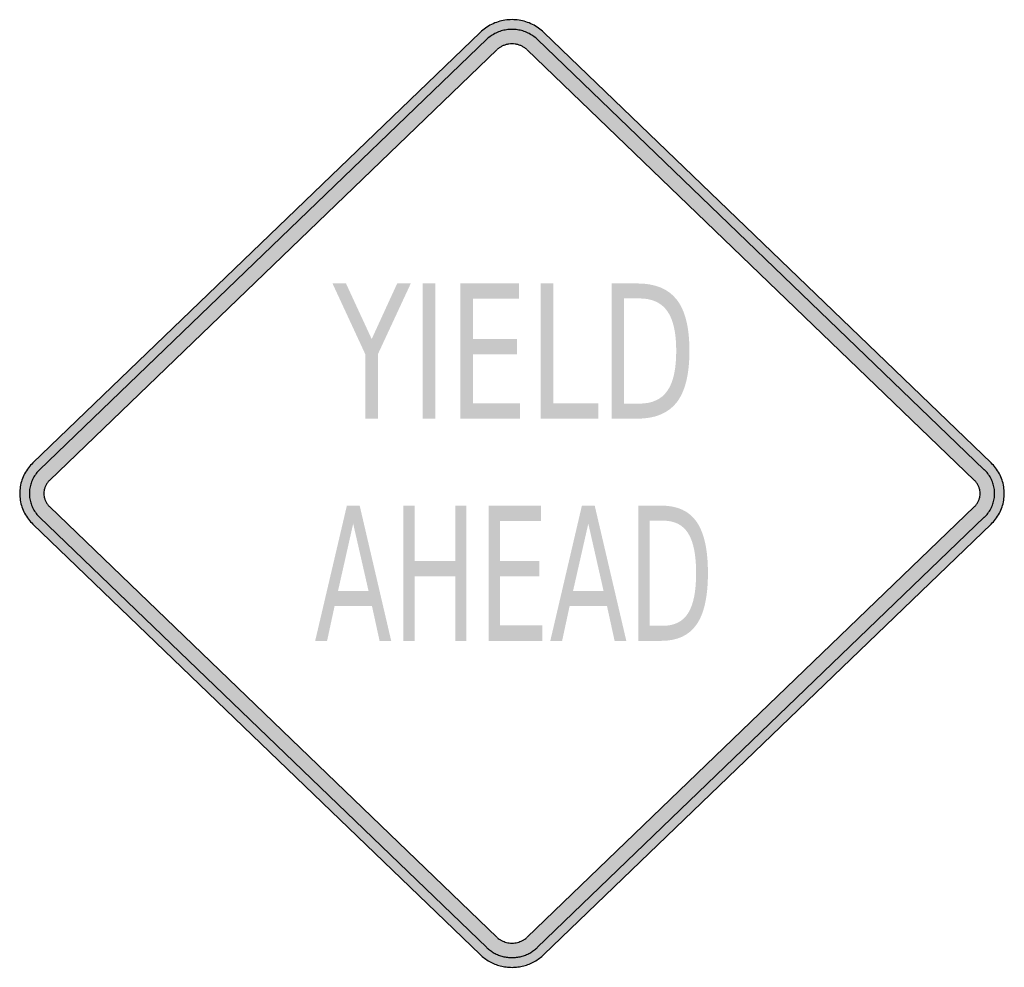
# Model space of a CAD drawing. Header units: inches. Extents: x -0.5 to 0.5, y -0.48 to 0.48.
import ezdxf

# ---------------------------------------------------------------- set-up
doc = ezdxf.new("R2010")
doc.units = ezdxf.units.IN
doc.header["$MEASUREMENT"] = 0

msp = doc.modelspace()

# ---------------------------------------------------------------- hatches: boundary and pattern name
h = msp.add_hatch(color=7)
h.paths.add_polyline_path([(-0.0325, -0.4685), (-0.4867, -0.0312), (-0.4873, -0.0303), (-0.4882, -0.0295), (-0.489, -0.0287), (-0.4898, -0.0278), (-0.4905, -0.0268), (-0.4912, -0.026), (-0.492, -0.025), (-0.4927, -0.024), (-0.4932, -0.0232), (-0.4938, -0.0222), (-0.4945, -0.021), (-0.495, -0.02), (-0.4955, -0.019), (-0.496, -0.018), (-0.4965, -0.0168), (-0.497, -0.0158), (-0.4973, -0.0147), (-0.4978, -0.0137), (-0.4982, -0.0125), (-0.4985, -0.0115), (-0.4987, -0.0103), (-0.499, -0.0092), (-0.4992, -0.008), (-0.4995, -0.0068), (-0.4997, -0.0058), (-0.4998, -0.0047), (-0.4998, -0.0035), (-0.5, -0.0023), (-0.5, -0.0012), (-0.5, 0), (-0.5, 0.0012), (-0.5, 0.0023), (-0.4998, 0.0035), (-0.4998, 0.0047), (-0.4997, 0.0058), (-0.4995, 0.0068), (-0.4992, 0.008), (-0.499, 0.0092), (-0.4987, 0.0103), (-0.4985, 0.0115), (-0.4982, 0.0125), (-0.4978, 0.0137), (-0.4973, 0.0148), (-0.497, 0.0158), (-0.4965, 0.0168), (-0.496, 0.018), (-0.4955, 0.019), (-0.495, 0.02), (-0.4945, 0.021), (-0.4938, 0.0222), (-0.4932, 0.0232), (-0.4927, 0.024), (-0.492, 0.025), (-0.4912, 0.026), (-0.4905, 0.0268), (-0.4898, 0.0278), (-0.489, 0.0287), (-0.4882, 0.0295), (-0.4873, 0.0303), (-0.4867, 0.0312), (-0.0325, 0.4685), (-0.0315, 0.4692), (-0.0307, 0.47), (-0.0298, 0.4708), (-0.0288, 0.4715), (-0.0278, 0.4722), (-0.027, 0.473), (-0.026, 0.4737), (-0.025, 0.4742), (-0.024, 0.4748), (-0.023, 0.4755), (-0.0218, 0.476), (-0.0208, 0.4765), (-0.0197, 0.477), (-0.0187, 0.4775), (-0.0175, 0.478), (-0.0165, 0.4785), (-0.0153, 0.4788), (-0.0142, 0.4792), (-0.013, 0.4795), (-0.0118, 0.4798), (-0.0107, 0.4802), (-0.0095, 0.4803), (-0.0083, 0.4807), (-0.0072, 0.4808), (-0.006, 0.481), (-0.0048, 0.4812), (-0.0037, 0.4812), (-0.0023, 0.4813), (-0.0012, 0.4813), (0, 0.4813), (0.0012, 0.4813), (0.0023, 0.4813), (0.0037, 0.4812), (0.0048, 0.4812), (0.006, 0.481), (0.0072, 0.4808), (0.0083, 0.4807), (0.0095, 0.4803), (0.0107, 0.4802), (0.0118, 0.4798), (0.013, 0.4795), (0.0142, 0.4792), (0.0153, 0.4788), (0.0165, 0.4785), (0.0175, 0.478), (0.0187, 0.4775), (0.0197, 0.477), (0.0208, 0.4765), (0.0218, 0.476), (0.023, 0.4755), (0.024, 0.4748), (0.025, 0.4742), (0.026, 0.4737), (0.027, 0.473), (0.0278, 0.4722), (0.0288, 0.4715), (0.0298, 0.4708), (0.0307, 0.47), (0.0315, 0.4692), (0.0325, 0.4685), (0.4865, 0.0312), (0.4873, 0.0303), (0.4882, 0.0295), (0.489, 0.0287), (0.4898, 0.0278), (0.4905, 0.0268), (0.4912, 0.026), (0.492, 0.025), (0.4927, 0.024), (0.4932, 0.0232), (0.4938, 0.0222), (0.4945, 0.021), (0.495, 0.02), (0.4955, 0.019), (0.496, 0.018), (0.4965, 0.0168), (0.497, 0.0158), (0.4973, 0.0148), (0.4978, 0.0137), (0.4982, 0.0125), (0.4985, 0.0115), (0.4987, 0.0103), (0.499, 0.0092), (0.4992, 0.008), (0.4995, 0.0068), (0.4997, 0.0058), (0.4998, 0.0047), (0.4998, 0.0035), (0.5, 0.0023), (0.5, 0.0012), (0.5, 0), (0.5, -0.0012), (0.5, -0.0023), (0.4998, -0.0035), (0.4998, -0.0047), (0.4997, -0.0058), (0.4995, -0.0068), (0.4992, -0.008), (0.499, -0.0092), (0.4987, -0.0103), (0.4985, -0.0115), (0.4982, -0.0125), (0.4978, -0.0137), (0.4973, -0.0147), (0.497, -0.0158), (0.4965, -0.0168), (0.496, -0.018), (0.4955, -0.019), (0.495, -0.02), (0.4945, -0.021), (0.4938, -0.0222), (0.4932, -0.0232), (0.4927, -0.024), (0.492, -0.025), (0.4912, -0.026), (0.4905, -0.0268), (0.4898, -0.0278), (0.489, -0.0287), (0.4882, -0.0295), (0.4873, -0.0303), (0.4865, -0.0312), (0.0325, -0.4685), (0.0317, -0.4692), (0.031, -0.4698), (0.0302, -0.4703), (0.0295, -0.471), (0.0287, -0.4717), (0.0278, -0.4722), (0.0272, -0.4728), (0.0263, -0.4733), (0.0255, -0.474), (0.0247, -0.4745), (0.0238, -0.475), (0.023, -0.4755), (0.022, -0.4758), (0.0212, -0.4763), (0.0203, -0.4768), (0.0193, -0.4772), (0.0185, -0.4777), (0.0175, -0.478), (0.0167, -0.4783), (0.0157, -0.4787), (0.0147, -0.479), (0.0138, -0.4793), (0.0128, -0.4797), (0.0118, -0.4798), (0.0108, -0.4802), (0.01, -0.4803), (0.009, -0.4805), (0.008, -0.4807), (0.007, -0.4808), (0.006, -0.481), (0.005, -0.4812), (0.004, -0.4812), (0.003, -0.4813), (0.002, -0.4813), (0.001, -0.4813), (0, -0.4813), (-0.001, -0.4813), (-0.002, -0.4813), (-0.003, -0.4813), (-0.004, -0.4812), (-0.005, -0.4812), (-0.006, -0.481), (-0.007, -0.4808), (-0.008, -0.4807), (-0.009, -0.4805), (-0.01, -0.4803), (-0.0108, -0.4802), (-0.0118, -0.4798), (-0.0128, -0.4797), (-0.0138, -0.4793), (-0.0147, -0.479), (-0.0157, -0.4787), (-0.0167, -0.4783), (-0.0175, -0.478), (-0.0185, -0.4777), (-0.0193, -0.4772), (-0.0203, -0.4768), (-0.0212, -0.4763), (-0.022, -0.4758), (-0.023, -0.4755), (-0.0238, -0.475), (-0.0247, -0.4745), (-0.0255, -0.474), (-0.0263, -0.4733), (-0.0272, -0.4728), (-0.0278, -0.4722), (-0.0287, -0.4717), (-0.0295, -0.471), (-0.0302, -0.4703), (-0.031, -0.4698), (-0.0317, -0.4692), (-0.0325, -0.4685)])
h.paths.add_polyline_path([(-0.4695, -0.0135), (-0.0153, -0.4507), (-0.0147, -0.4513), (-0.0143, -0.4517), (-0.014, -0.452), (-0.0137, -0.4522), (-0.0133, -0.4525), (-0.013, -0.4527), (-0.0127, -0.453), (-0.0122, -0.4533), (-0.0118, -0.4535), (-0.0115, -0.4537), (-0.011, -0.454), (-0.0107, -0.4542), (-0.0102, -0.4543), (-0.0098, -0.4545), (-0.0093, -0.4548), (-0.009, -0.455), (-0.0085, -0.4552), (-0.0082, -0.4553), (-0.0077, -0.4555), (-0.0073, -0.4557), (-0.0068, -0.4558), (-0.0063, -0.4558), (-0.006, -0.456), (-0.0055, -0.4562), (-0.005, -0.4562), (-0.0047, -0.4563), (-0.0042, -0.4563), (-0.0037, -0.4565), (-0.0032, -0.4565), (-0.0028, -0.4567), (-0.0023, -0.4567), (-0.0018, -0.4567), (-0.0013, -0.4567), (-0.001, -0.4568), (-0.0005, -0.4568), (0, -0.4568), (0.0005, -0.4568), (0.001, -0.4568), (0.0013, -0.4567), (0.0018, -0.4567), (0.0023, -0.4567), (0.0028, -0.4567), (0.0032, -0.4565), (0.0037, -0.4565), (0.0042, -0.4563), (0.0047, -0.4563), (0.005, -0.4562), (0.0055, -0.4562), (0.006, -0.456), (0.0063, -0.4558), (0.0068, -0.4558), (0.0073, -0.4557), (0.0077, -0.4555), (0.0082, -0.4553), (0.0085, -0.4552), (0.009, -0.455), (0.0095, -0.4548), (0.0098, -0.4545), (0.0102, -0.4543), (0.0107, -0.4542), (0.011, -0.454), (0.0115, -0.4537), (0.0118, -0.4535), (0.0122, -0.4533), (0.0127, -0.453), (0.013, -0.4527), (0.0133, -0.4525), (0.0137, -0.4522), (0.014, -0.452), (0.0143, -0.4517), (0.0147, -0.4513), (0.015, -0.451), (0.4692, -0.0138), (0.4695, -0.0135), (0.47, -0.0132), (0.4703, -0.0127), (0.4707, -0.0123), (0.471, -0.012), (0.4713, -0.0115), (0.4717, -0.0112), (0.472, -0.0107), (0.4723, -0.0102), (0.4725, -0.0098), (0.4728, -0.0093), (0.4732, -0.0088), (0.4733, -0.0085), (0.4737, -0.008), (0.4738, -0.0075), (0.474, -0.007), (0.4742, -0.0065), (0.4743, -0.006), (0.4745, -0.0055), (0.4747, -0.005), (0.4748, -0.0045), (0.475, -0.004), (0.475, -0.0035), (0.4752, -0.003), (0.4753, -0.0025), (0.4753, -0.002), (0.4753, -0.0015), (0.4753, -0.001), (0.4755, -0.0005), (0.4755, 0), (0.4755, 0.0005), (0.4753, 0.001), (0.4753, 0.0015), (0.4753, 0.002), (0.4753, 0.0025), (0.4752, 0.003), (0.475, 0.0035), (0.475, 0.004), (0.4748, 0.0047), (0.4747, 0.0052), (0.4745, 0.0055), (0.4743, 0.006), (0.4742, 0.0065), (0.474, 0.007), (0.4738, 0.0075), (0.4737, 0.008), (0.4733, 0.0085), (0.4732, 0.0088), (0.4728, 0.0093), (0.4725, 0.0098), (0.4723, 0.0103), (0.472, 0.0107), (0.4717, 0.0112), (0.4713, 0.0115), (0.471, 0.012), (0.4707, 0.0123), (0.4703, 0.0127), (0.47, 0.0132), (0.4695, 0.0135), (0.4692, 0.0138), (0.015, 0.451), (0.0147, 0.4513), (0.0142, 0.4518), (0.0138, 0.4522), (0.0133, 0.4525), (0.013, 0.4528), (0.0125, 0.453), (0.012, 0.4533), (0.0117, 0.4537), (0.0112, 0.4538), (0.0107, 0.4542), (0.0102, 0.4545), (0.0097, 0.4547), (0.0092, 0.4548), (0.0087, 0.4552), (0.0082, 0.4553), (0.0077, 0.4555), (0.0072, 0.4557), (0.0065, 0.4558), (0.006, 0.456), (0.0055, 0.4562), (0.005, 0.4563), (0.0045, 0.4563), (0.0038, 0.4565), (0.0033, 0.4565), (0.0028, 0.4567), (0.0022, 0.4567), (0.0017, 0.4567), (0.0012, 0.4568), (0.0005, 0.4568), (0, 0.4568), (-0.0005, 0.4568), (-0.0012, 0.4568), (-0.0017, 0.4567), (-0.0022, 0.4567), (-0.0028, 0.4567), (-0.0033, 0.4565), (-0.0038, 0.4565), (-0.0045, 0.4563), (-0.005, 0.4563), (-0.0055, 0.4562), (-0.006, 0.456), (-0.0065, 0.4558), (-0.0072, 0.4557), (-0.0077, 0.4555), (-0.0082, 0.4553), (-0.0087, 0.4552), (-0.0092, 0.4548), (-0.0097, 0.4547), (-0.0102, 0.4545), (-0.0107, 0.4542), (-0.0112, 0.4538), (-0.0117, 0.4537), (-0.012, 0.4533), (-0.0125, 0.453), (-0.013, 0.4528), (-0.0133, 0.4525), (-0.0138, 0.4522), (-0.0142, 0.4518), (-0.0147, 0.4513), (-0.0153, 0.4508), (-0.4695, 0.0135), (-0.47, 0.0132), (-0.4703, 0.0127), (-0.4707, 0.0123), (-0.471, 0.012), (-0.4713, 0.0115), (-0.4717, 0.0112), (-0.472, 0.0107), (-0.4723, 0.0103), (-0.4725, 0.0098), (-0.4728, 0.0093), (-0.4732, 0.0088), (-0.4733, 0.0085), (-0.4737, 0.008), (-0.4738, 0.0075), (-0.474, 0.007), (-0.4742, 0.0065), (-0.4743, 0.006), (-0.4745, 0.0055), (-0.4747, 0.0052), (-0.4748, 0.0047), (-0.475, 0.004), (-0.475, 0.0035), (-0.4752, 0.003), (-0.4753, 0.0025), (-0.4753, 0.002), (-0.4753, 0.0015), (-0.4753, 0.001), (-0.4755, 0.0005), (-0.4755, 0), (-0.4755, -0.0005), (-0.4753, -0.001), (-0.4753, -0.0015), (-0.4753, -0.002), (-0.4753, -0.0025), (-0.4752, -0.003), (-0.475, -0.0035), (-0.475, -0.004), (-0.4748, -0.0045), (-0.4747, -0.005), (-0.4745, -0.0055), (-0.4743, -0.006), (-0.4742, -0.0065), (-0.474, -0.007), (-0.4738, -0.0075), (-0.4737, -0.008), (-0.4733, -0.0085), (-0.4732, -0.0088), (-0.4728, -0.0093), (-0.4725, -0.0098), (-0.4723, -0.0102), (-0.472, -0.0107), (-0.4717, -0.0112), (-0.4713, -0.0115), (-0.471, -0.012), (-0.4707, -0.0123), (-0.4703, -0.0127), (-0.47, -0.0132), (-0.4695, -0.0135)], flags=0)
for points in [[(-0.1823, 0.2134), (-0.1686, 0.2134), (-0.1425, 0.1569), (-0.1166, 0.2134), (-0.1028, 0.2134), (-0.1362, 0.1415), (-0.1362, 0.076), (-0.149, 0.076), (-0.149, 0.1415), (-0.1823, 0.2134)], [(-0.0906, 0.2134), (-0.0778, 0.2134), (-0.0778, 0.076), (-0.0906, 0.076), (-0.0906, 0.2134)], [(-0.0525, 0.2134), (0.007, 0.2134), (0.007, 0.1978), (-0.0397, 0.1978), (-0.0397, 0.1571), (0.0052, 0.1571), (0.0052, 0.1415), (-0.0397, 0.1415), (-0.0397, 0.0917), (0.0082, 0.0917), (0.0082, 0.076), (-0.0525, 0.076), (-0.0525, 0.2134)], [(0.0291, 0.2134), (0.0419, 0.2134), (0.0419, 0.0917), (0.0877, 0.0917), (0.0877, 0.076), (0.0291, 0.076), (0.0291, 0.2134)], [(-0.1104, -0.0123), (-0.099, -0.0123), (-0.099, -0.0686), (-0.0577, -0.0686), (-0.0577, -0.0123), (-0.0463, -0.0123), (-0.0463, -0.1497), (-0.0577, -0.1497), (-0.0577, -0.0843), (-0.099, -0.0843), (-0.099, -0.1497), (-0.1104, -0.1497), (-0.1104, -0.0123)], [(-0.0236, -0.0123), (0.0296, -0.0123), (0.0296, -0.0279), (-0.0122, -0.0279), (-0.0122, -0.0686), (0.0279, -0.0686), (0.0279, -0.0843), (-0.0122, -0.0843), (-0.0122, -0.134), (0.0307, -0.134), (0.0307, -0.1497), (-0.0236, -0.1497), (-0.0236, -0.0123)]]:
    msp.add_hatch(color=7).paths.add_polyline_path(points)
h = msp.add_hatch(color=7)
edge = h.paths.add_edge_path()
edge.add_line((0.1011, 0.2134), (0.1272, 0.2134))
edge.add_spline(control_points=[(0.1272, 0.2134), (0.1455, 0.2134), (0.1589, 0.2079), (0.1674, 0.1968), (0.176, 0.1858), (0.1802, 0.1684), (0.1802, 0.1449), (0.1802, 0.1212), (0.1759, 0.1038), (0.1674, 0.0927), (0.1588, 0.0816), (0.1454, 0.076), (0.1272, 0.076)], knot_values=[0, 0, 0, 0, 1, 1, 1, 2, 2, 2, 3, 3, 3, 4, 4, 4, 4], degree=3, periodic=0)
edge.add_line((0.1272, 0.076), (0.1011, 0.076))
edge.add_line((0.1011, 0.076), (0.1011, 0.2134))
edge = h.paths.add_edge_path(flags=0)
edge.add_line((0.1138, 0.1982), (0.1138, 0.0913))
edge.add_line((0.1138, 0.0913), (0.1292, 0.0913))
edge.add_spline(control_points=[(0.1292, 0.0913), (0.1422, 0.0913), (0.1517, 0.0956), (0.1577, 0.1042), (0.1638, 0.1128), (0.1668, 0.1263), (0.1668, 0.1449), (0.1668, 0.1633), (0.1638, 0.1768), (0.1577, 0.1853), (0.1517, 0.1939), (0.1422, 0.1982), (0.1292, 0.1982)], knot_values=[0, 0, 0, 0, 1, 1, 1, 2, 2, 2, 3, 3, 3, 4, 4, 4, 4], degree=3, periodic=0)
edge.add_line((0.1292, 0.1982), (0.1138, 0.1982))
h = msp.add_hatch(color=7)
h.paths.add_polyline_path([(-0.1677, -0.0123), (-0.1547, -0.0123), (-0.1227, -0.1497), (-0.1345, -0.1497), (-0.1422, -0.1144), (-0.1802, -0.1144), (-0.1878, -0.1497), (-0.1999, -0.1497), (-0.1677, -0.0123)])
h.paths.add_polyline_path([(-0.1613, -0.0306), (-0.1767, -0.099), (-0.1457, -0.099), (-0.1613, -0.0306)], flags=0)
h = msp.add_hatch(color=7)
h.paths.add_polyline_path([(0.071, -0.0123), (0.084, -0.0123), (0.1161, -0.1497), (0.1042, -0.1497), (0.0965, -0.1144), (0.0585, -0.1144), (0.0509, -0.1497), (0.0389, -0.1497), (0.071, -0.0123)])
h.paths.add_polyline_path([(0.0775, -0.0306), (0.062, -0.099), (0.093, -0.099), (0.0775, -0.0306)], flags=0)
h = msp.add_hatch(color=7)
edge = h.paths.add_edge_path()
edge.add_line((0.1283, -0.0123), (0.1516, -0.0123))
edge.add_spline(control_points=[(0.1516, -0.0123), (0.168, -0.0123), (0.18, -0.0178), (0.1876, -0.0289), (0.1952, -0.04), (0.199, -0.0573), (0.199, -0.0808), (0.199, -0.1045), (0.1952, -0.1219), (0.1875, -0.133), (0.1799, -0.1441), (0.1679, -0.1497), (0.1516, -0.1497)], knot_values=[0, 0, 0, 0, 1, 1, 1, 2, 2, 2, 3, 3, 3, 4, 4, 4, 4], degree=3, periodic=0)
edge.add_line((0.1516, -0.1497), (0.1283, -0.1497))
edge.add_line((0.1283, -0.1497), (0.1283, -0.0123))
edge = h.paths.add_edge_path(flags=0)
edge.add_line((0.1397, -0.0276), (0.1397, -0.1344))
edge.add_line((0.1397, -0.1344), (0.1534, -0.1344))
edge.add_spline(control_points=[(0.1534, -0.1344), (0.165, -0.1344), (0.1735, -0.1301), (0.1789, -0.1215), (0.1843, -0.1129), (0.187, -0.0994), (0.187, -0.0808), (0.187, -0.0624), (0.1843, -0.049), (0.1789, -0.0404), (0.1735, -0.0318), (0.165, -0.0276), (0.1534, -0.0276)], knot_values=[0, 0, 0, 0, 1, 1, 1, 2, 2, 2, 3, 3, 3, 4, 4, 4, 4], degree=3, periodic=0)
edge.add_line((0.1534, -0.0276), (0.1397, -0.0276))

# ---------------------------------------------------------------- linework, layer by layer
at = {"color": 7}
for p, q in [((-0.4866, 0.0312), (-0.0324, 0.4684)), ((-0.4798, 0.0242), (-0.0256, 0.4614)), ((0.0256, 0.4614), (0.4797, 0.0242)), ((0.0324, 0.4684), (0.4866, 0.0312)), ((-0.4695, 0.0136), (-0.0154, 0.4508)), ((0.0154, 0.4508), (0.4695, 0.0136)), ((-0.4695, -0.0135), (-0.0154, -0.4507)), ((0.4695, -0.0135), (0.0154, -0.4507)), ((-0.4798, -0.0241), (-0.0256, -0.4613)), ((0.4797, -0.0241), (0.0256, -0.4613)), ((-0.4866, -0.0312), (-0.0324, -0.4684)), ((0.4866, -0.0312), (0.0324, -0.4684))]:
    msp.add_line(p, q, dxfattribs=at)
for points, knots in [([(0.0324, 0.4684), (0.0307, 0.4701), (0.0289, 0.4716), (0.0269, 0.4729), (0.025, 0.4743), (0.023, 0.4755), (0.0208, 0.4765), (0.0187, 0.4776), (0.0165, 0.4785), (0.0142, 0.4792), (0.0119, 0.4799), (0.0095, 0.4805), (0.0072, 0.4808), (0.0048, 0.4812), (0.0024, 0.4814), (0, 0.4814), (-0.0024, 0.4814), (-0.0048, 0.4812), (-0.0072, 0.4808), (-0.0095, 0.4805), (-0.0119, 0.4799), (-0.0142, 0.4792), (-0.0164, 0.4785), (-0.0187, 0.4776), (-0.0208, 0.4765), (-0.023, 0.4755), (-0.025, 0.4743), (-0.0269, 0.4729), (-0.0289, 0.4716), (-0.0307, 0.4701), (-0.0324, 0.4684)], [0, 0, 0, 0, 1, 1, 1, 2, 2, 2, 3, 3, 3, 4, 4, 4, 5, 5, 5, 6, 6, 6, 7, 7, 7, 8, 8, 8, 9, 9, 9, 10, 10, 10, 10]), ([(0.0255, 0.4615), (0.0241, 0.4628), (0.0227, 0.4639), (0.0212, 0.465), (0.0196, 0.466), (0.018, 0.467), (0.0164, 0.4678), (0.0147, 0.4686), (0.0129, 0.4693), (0.0111, 0.4699), (0.0093, 0.4704), (0.0075, 0.4708), (0.0056, 0.4711), (0.0038, 0.4714), (0.0019, 0.4715), (0, 0.4715), (-0.0019, 0.4715), (-0.0038, 0.4714), (-0.0056, 0.4711), (-0.0075, 0.4708), (-0.0093, 0.4704), (-0.0111, 0.4699), (-0.0129, 0.4693), (-0.0147, 0.4686), (-0.0164, 0.4678), (-0.018, 0.467), (-0.0196, 0.466), (-0.0212, 0.465), (-0.0227, 0.4639), (-0.0241, 0.4628), (-0.0255, 0.4615)], [0, 0, 0, 0, 1, 1, 1, 2, 2, 2, 3, 3, 3, 4, 4, 4, 5, 5, 5, 6, 6, 6, 7, 7, 7, 8, 8, 8, 9, 9, 9, 10, 10, 10, 10]), ([(0.0151, 0.4511), (0.0143, 0.4518), (0.0134, 0.4525), (0.0125, 0.4531), (0.0116, 0.4537), (0.0107, 0.4542), (0.0097, 0.4547), (0.0087, 0.4551), (0.0076, 0.4555), (0.0066, 0.4558), (0.0055, 0.4562), (0.0044, 0.4564), (0.0033, 0.4566), (0.0022, 0.4567), (0.0011, 0.4568), (0, 0.4568), (-0.0011, 0.4568), (-0.0022, 0.4567), (-0.0033, 0.4566), (-0.0044, 0.4564), (-0.0055, 0.4562), (-0.0066, 0.4558), (-0.0076, 0.4555), (-0.0087, 0.4551), (-0.0097, 0.4547), (-0.0107, 0.4542), (-0.0116, 0.4537), (-0.0125, 0.4531), (-0.0134, 0.4525), (-0.0143, 0.4518), (-0.0151, 0.4511)], [0, 0, 0, 0, 1, 1, 1, 2, 2, 2, 3, 3, 3, 4, 4, 4, 5, 5, 5, 6, 6, 6, 7, 7, 7, 8, 8, 8, 9, 9, 9, 10, 10, 10, 10]), ([(-0.4866, 0.0312), (-0.4883, 0.0296), (-0.4898, 0.0278), (-0.4912, 0.026), (-0.4926, 0.0241), (-0.4939, 0.0221), (-0.495, 0.0201), (-0.4961, 0.018), (-0.497, 0.0159), (-0.4978, 0.0137), (-0.4985, 0.0115), (-0.4991, 0.0092), (-0.4994, 0.0069), (-0.4998, 0.0046), (-0.5, 0.0023), (-0.5, 0), (-0.5, -0.0023), (-0.4998, -0.0046), (-0.4994, -0.0069), (-0.4991, -0.0092), (-0.4985, -0.0115), (-0.4978, -0.0137), (-0.497, -0.0159), (-0.4961, -0.018), (-0.495, -0.02), (-0.4939, -0.0221), (-0.4926, -0.0241), (-0.4912, -0.026), (-0.4898, -0.0278), (-0.4883, -0.0296), (-0.4866, -0.0312)], [0, 0, 0, 0, 1, 1, 1, 2, 2, 2, 3, 3, 3, 4, 4, 4, 5, 5, 5, 6, 6, 6, 7, 7, 7, 8, 8, 8, 9, 9, 9, 10, 10, 10, 10]), ([(0.4866, -0.0312), (0.4883, -0.0296), (0.4898, -0.0278), (0.4912, -0.026), (0.4926, -0.0241), (0.4939, -0.0221), (0.495, -0.02), (0.4961, -0.018), (0.497, -0.0159), (0.4978, -0.0137), (0.4985, -0.0115), (0.4991, -0.0092), (0.4994, -0.0069), (0.4998, -0.0046), (0.5, -0.0023), (0.5, 0), (0.5, 0.0023), (0.4998, 0.0046), (0.4994, 0.0069), (0.4991, 0.0092), (0.4985, 0.0115), (0.4978, 0.0137), (0.497, 0.0159), (0.4961, 0.018), (0.495, 0.0201), (0.4939, 0.0221), (0.4926, 0.0241), (0.4912, 0.026), (0.4898, 0.0278), (0.4883, 0.0296), (0.4866, 0.0312)], [0, 0, 0, 0, 1, 1, 1, 2, 2, 2, 3, 3, 3, 4, 4, 4, 5, 5, 5, 6, 6, 6, 7, 7, 7, 8, 8, 8, 9, 9, 9, 10, 10, 10, 10]), ([(-0.4796, 0.0243), (-0.4809, 0.023), (-0.4822, 0.0217), (-0.4833, 0.0202), (-0.4844, 0.0187), (-0.4854, 0.0172), (-0.4863, 0.0156), (-0.4871, 0.014), (-0.4878, 0.0123), (-0.4884, 0.0106), (-0.489, 0.0089), (-0.4894, 0.0072), (-0.4897, 0.0054), (-0.49, 0.0036), (-0.4902, 0.0018), (-0.4902, 0), (-0.4902, -0.0018), (-0.49, -0.0036), (-0.4897, -0.0054), (-0.4894, -0.0072), (-0.489, -0.0089), (-0.4884, -0.0106), (-0.4878, -0.0123), (-0.4871, -0.014), (-0.4863, -0.0156), (-0.4854, -0.0172), (-0.4844, -0.0187), (-0.4833, -0.0202), (-0.4822, -0.0217), (-0.4809, -0.023), (-0.4796, -0.0243)], [0, 0, 0, 0, 1, 1, 1, 2, 2, 2, 3, 3, 3, 4, 4, 4, 5, 5, 5, 6, 6, 6, 7, 7, 7, 8, 8, 8, 9, 9, 9, 10, 10, 10, 10]), ([(0.4796, -0.0243), (0.4809, -0.023), (0.4822, -0.0217), (0.4833, -0.0202), (0.4844, -0.0187), (0.4854, -0.0172), (0.4863, -0.0156), (0.4871, -0.014), (0.4878, -0.0123), (0.4884, -0.0106), (0.489, -0.0089), (0.4894, -0.0072), (0.4897, -0.0054), (0.49, -0.0036), (0.4902, -0.0018), (0.4902, 0), (0.4902, 0.0018), (0.49, 0.0036), (0.4897, 0.0054), (0.4894, 0.0072), (0.489, 0.0089), (0.4884, 0.0106), (0.4878, 0.0123), (0.4871, 0.014), (0.4863, 0.0156), (0.4854, 0.0172), (0.4844, 0.0187), (0.4833, 0.0202), (0.4822, 0.0217), (0.4809, 0.023), (0.4796, 0.0243)], [0, 0, 0, 0, 1, 1, 1, 2, 2, 2, 3, 3, 3, 4, 4, 4, 5, 5, 5, 6, 6, 6, 7, 7, 7, 8, 8, 8, 9, 9, 9, 10, 10, 10, 10]), ([(-0.4692, 0.0139), (-0.47, 0.0131), (-0.4707, 0.0124), (-0.4714, 0.0115), (-0.472, 0.0107), (-0.4726, 0.0098), (-0.4731, 0.0089), (-0.4736, 0.008), (-0.474, 0.007), (-0.4744, 0.0061), (-0.4747, 0.0051), (-0.475, 0.0041), (-0.4752, 0.0031), (-0.4753, 0.0021), (-0.4754, 0.001), (-0.4754, 0), (-0.4754, -0.001), (-0.4753, -0.0021), (-0.4752, -0.0031), (-0.475, -0.0041), (-0.4747, -0.0051), (-0.4744, -0.0061), (-0.474, -0.007), (-0.4736, -0.008), (-0.4731, -0.0089), (-0.4726, -0.0098), (-0.472, -0.0107), (-0.4714, -0.0115), (-0.4707, -0.0124), (-0.47, -0.0131), (-0.4692, -0.0139)], [0, 0, 0, 0, 1, 1, 1, 2, 2, 2, 3, 3, 3, 4, 4, 4, 5, 5, 5, 6, 6, 6, 7, 7, 7, 8, 8, 8, 9, 9, 9, 10, 10, 10, 10]), ([(0.4692, -0.0139), (0.47, -0.0131), (0.4707, -0.0124), (0.4714, -0.0115), (0.472, -0.0107), (0.4726, -0.0098), (0.4731, -0.0089), (0.4736, -0.008), (0.474, -0.007), (0.4744, -0.0061), (0.4747, -0.0051), (0.475, -0.0041), (0.4752, -0.0031), (0.4753, -0.0021), (0.4754, -0.001), (0.4754, 0), (0.4754, 0.001), (0.4753, 0.0021), (0.4752, 0.0031), (0.475, 0.0041), (0.4747, 0.0051), (0.4744, 0.0061), (0.474, 0.007), (0.4736, 0.008), (0.4731, 0.0089), (0.4726, 0.0098), (0.472, 0.0107), (0.4714, 0.0115), (0.4707, 0.0124), (0.47, 0.0131), (0.4692, 0.0139)], [0, 0, 0, 0, 1, 1, 1, 2, 2, 2, 3, 3, 3, 4, 4, 4, 5, 5, 5, 6, 6, 6, 7, 7, 7, 8, 8, 8, 9, 9, 9, 10, 10, 10, 10]), ([(-0.0151, -0.4511), (-0.0144, -0.4517), (-0.0137, -0.4522), (-0.013, -0.4527), (-0.0122, -0.4533), (-0.0114, -0.4537), (-0.0107, -0.4542), (-0.0098, -0.4546), (-0.009, -0.455), (-0.0081, -0.4553), (-0.0073, -0.4556), (-0.0064, -0.4559), (-0.0055, -0.4561), (-0.0046, -0.4563), (-0.0037, -0.4565), (-0.0028, -0.4566), (-0.0019, -0.4567), (-0.0009, -0.4568), (0, -0.4568), (0.0009, -0.4568), (0.0019, -0.4567), (0.0028, -0.4566), (0.0037, -0.4565), (0.0046, -0.4563), (0.0055, -0.4561), (0.0064, -0.4559), (0.0073, -0.4556), (0.0081, -0.4553), (0.009, -0.455), (0.0098, -0.4546), (0.0107, -0.4542), (0.0115, -0.4537), (0.0122, -0.4533), (0.013, -0.4527), (0.0137, -0.4522), (0.0144, -0.4517), (0.0151, -0.4511)], [0, 0, 0, 0, 1, 1, 1, 2, 2, 2, 3, 3, 3, 4, 4, 4, 5, 5, 5, 6, 6, 6, 7, 7, 7, 8, 8, 8, 9, 9, 9, 10, 10, 10, 11, 11, 11, 12, 12, 12, 12]), ([(-0.0324, -0.4684), (-0.031, -0.4698), (-0.0295, -0.4711), (-0.0279, -0.4722), (-0.0263, -0.4734), (-0.0247, -0.4745), (-0.0229, -0.4754), (-0.0212, -0.4764), (-0.0194, -0.4773), (-0.0175, -0.478), (-0.0157, -0.4787), (-0.0138, -0.4794), (-0.0119, -0.4799), (-0.0099, -0.4804), (-0.008, -0.4807), (-0.006, -0.481), (-0.004, -0.4812), (-0.002, -0.4814), (0, -0.4814), (0.002, -0.4814), (0.004, -0.4812), (0.006, -0.481), (0.008, -0.4807), (0.0099, -0.4804), (0.0119, -0.4799), (0.0138, -0.4794), (0.0157, -0.4787), (0.0175, -0.478), (0.0194, -0.4773), (0.0212, -0.4764), (0.0229, -0.4754), (0.0247, -0.4745), (0.0263, -0.4734), (0.0279, -0.4722), (0.0295, -0.4711), (0.031, -0.4698), (0.0324, -0.4684)], [0, 0, 0, 0, 1, 1, 1, 2, 2, 2, 3, 3, 3, 4, 4, 4, 5, 5, 5, 6, 6, 6, 7, 7, 7, 8, 8, 8, 9, 9, 9, 10, 10, 10, 11, 11, 11, 12, 12, 12, 12]), ([(-0.0255, -0.4615), (-0.0244, -0.4625), (-0.0232, -0.4635), (-0.0219, -0.4644), (-0.0207, -0.4654), (-0.0194, -0.4662), (-0.018, -0.4669), (-0.0167, -0.4677), (-0.0152, -0.4684), (-0.0138, -0.4689), (-0.0123, -0.4695), (-0.0108, -0.47), (-0.0093, -0.4704), (-0.0078, -0.4708), (-0.0063, -0.471), (-0.0047, -0.4712), (-0.0031, -0.4714), (-0.0016, -0.4715), (0, -0.4715), (0.0016, -0.4715), (0.0031, -0.4714), (0.0047, -0.4712), (0.0063, -0.471), (0.0078, -0.4708), (0.0093, -0.4704), (0.0108, -0.47), (0.0123, -0.4695), (0.0138, -0.4689), (0.0152, -0.4684), (0.0167, -0.4677), (0.018, -0.4669), (0.0194, -0.4662), (0.0207, -0.4654), (0.0219, -0.4644), (0.0232, -0.4635), (0.0244, -0.4625), (0.0255, -0.4615)], [0, 0, 0, 0, 1, 1, 1, 2, 2, 2, 3, 3, 3, 4, 4, 4, 5, 5, 5, 6, 6, 6, 7, 7, 7, 8, 8, 8, 9, 9, 9, 10, 10, 10, 11, 11, 11, 12, 12, 12, 12])]:
    msp.add_open_spline(points, degree=3, knots=knots, dxfattribs=at)

doc.saveas('drawing.dxf')
